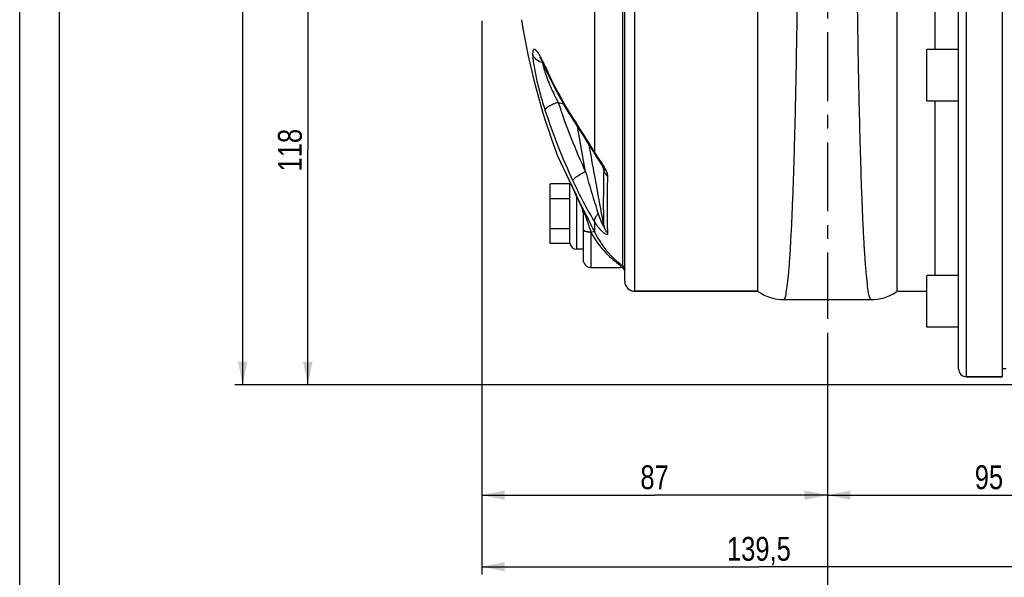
# Model space of a CAD drawing. Header units: millimetres. Extents: x 0 to 841, y 0 to 594.
# Tile 2 of 10: x 0 to 248, y 199 to 339. Entities that reach past the tile are written whole.
import ezdxf

# ---------------------------------------------------------------- set-up
doc = ezdxf.new("R2010")
doc.units = ezdxf.units.MM
doc.header["$LTSCALE"] = 46.2
doc.linetypes.add('CENTER', pattern=[0.6, 0.375, -0.075, 0.075, -0.075])
doc.layers.get('0').update_dxf_attribs({"linetype": 'CONTINUOUS'})
for name, color, linetype in [('ASSI', 7, 'CONTINUOUS'), ('GEOM', 7, 'CONTINUOUS'), ('QUOTE', 7, 'CONTINUOUS')]:
    doc.layers.add(name, color=color, linetype=linetype)
doc.styles.get("Standard").update_dxf_attribs({"font": 'txt', "width": 0.8})
doc.dimstyles.new('DIMSTYLE_1', dxfattribs={"dimtxt": 6, "dimasz": 5.8, "dimexe": 1, "dimexo": 2, "dimgap": 0.75, "dimtad": 1, "dimdec": 3, "dimtxsty": 'Standard', "dimblk": '_FILLED', "dimblk1": '_FILLED', "dimblk2": '_FILLED', "dimcen": 0.09, "dimadec": 3, "dimazin": 2, "dimtp": 0.5, "dimtm": 0.5, "dimtfac": 1, "dimtdec": 3, "dimtofl": 0, "dimtmove": 0, "dimatfit": 3, "dimldrblk": '_FILLED', "dimfxl": 0, "dimtolj": 1, "dimarcsym": 0})
doc.dimstyles.new('DIMSTYLE_3', dxfattribs={"dimtxt": 6, "dimasz": 5.8, "dimexe": 1, "dimexo": 2, "dimgap": 0.75, "dimtad": 1, "dimdec": 3, "dimtxsty": 'Standard', "dimblk": '_FILLED', "dimblk1": '_FILLED', "dimblk2": '_FILLED', "dimcen": 0.09, "dimadec": 3, "dimazin": 2, "dimtp": 0.3, "dimtm": 0.3, "dimtfac": 1, "dimtdec": 3, "dimtofl": 0, "dimtmove": 0, "dimatfit": 3, "dimldrblk": '_FILLED', "dimfxl": 0, "dimtolj": 1, "dimarcsym": 0})

# ---------------------------------------------------------------- blocks, each defined once
blk = doc.blocks.new('_FILLED')
at = {"color": 0, "linetype": 'ByBlock'}
blk.add_solid([(0, 0), (-1, 0.207), (-1, -0.207)], dxfattribs=at)
blk = doc.blocks.new('*D8')
at = {"layer": 'QUOTE', "color": 2, "linetype": 'Continuous'}
for p, q in [((203.25, 260.14), (203.25, 217.33)), ((298.25, 238.09), (298.25, 217.33)), ((203.25, 219.33), (250.75, 219.33)), ((298.25, 219.33), (250.75, 219.33))]:
    blk.add_line(p, q, dxfattribs=at)
at = {"layer": 'QUOTE', "color": 2, "linetype": 'Continuous', "xscale": 5.8, "yscale": 5.8, "zscale": 5.8, "rotation": 180}
blk.add_blockref('_FILLED', (203.25, 219.33), dxfattribs=at)
at = {"layer": 'QUOTE', "color": 2, "linetype": 'Continuous', "xscale": 5.8, "yscale": 5.8, "zscale": 5.8}
blk.add_blockref('_FILLED', (298.25, 219.33), dxfattribs=at)
at = {"layer": 'QUOTE', "color": 2, "linetype": 'Continuous', "insert": (243.89, 226.83), "char_height": 6, "width": 13.2, "attachment_point": 2, "line_spacing_factor": 0.9}
blk.add_mtext('95', dxfattribs=at)
blk = doc.blocks.new('*D9')
at = {"layer": 'QUOTE', "color": 2, "linetype": 'Continuous'}
for p, q in [((116.25, 338.59), (116.25, 217.33)), ((203.25, 244.39), (203.25, 217.33)), ((116.25, 219.33), (159.75, 219.33)), ((203.25, 219.33), (159.75, 219.33))]:
    blk.add_line(p, q, dxfattribs=at)
at = {"layer": 'QUOTE', "color": 2, "linetype": 'Continuous', "xscale": 5.8, "yscale": 5.8, "zscale": 5.8, "rotation": 180}
blk.add_blockref('_FILLED', (116.25, 219.33), dxfattribs=at)
at = {"layer": 'QUOTE', "color": 2, "linetype": 'Continuous', "xscale": 5.8, "yscale": 5.8, "zscale": 5.8}
blk.add_blockref('_FILLED', (203.25, 219.33), dxfattribs=at)
at = {"layer": 'QUOTE', "color": 2, "linetype": 'Continuous', "insert": (159.75, 226.83), "char_height": 6, "width": 13.2, "attachment_point": 2, "line_spacing_factor": 0.9}
blk.add_mtext('87', dxfattribs=at)
blk = doc.blocks.new('*D10')
at = {"layer": 'QUOTE', "color": 2, "linetype": 'Continuous'}
for p, q in [((116.25, 338.59), (116.25, 199.33)), ((255.75, 243.09), (255.75, 199.33)), ((116.25, 201.33), (186, 201.33)), ((255.75, 201.33), (186, 201.33))]:
    blk.add_line(p, q, dxfattribs=at)
at = {"layer": 'QUOTE', "color": 2, "linetype": 'Continuous', "xscale": 5.8, "yscale": 5.8, "zscale": 5.8, "rotation": 180}
blk.add_blockref('_FILLED', (116.25, 201.33), dxfattribs=at)
at = {"layer": 'QUOTE', "color": 2, "linetype": 'Continuous', "xscale": 5.8, "yscale": 5.8, "zscale": 5.8}
blk.add_blockref('_FILLED', (255.75, 201.33), dxfattribs=at)
at = {"layer": 'QUOTE', "color": 2, "linetype": 'Continuous', "insert": (186, 208.83), "char_height": 6, "width": 25.65, "attachment_point": 2, "line_spacing_factor": 0.9}
blk.add_mtext('139,5', dxfattribs=at)
blk = doc.blocks.new('*D11')
at = {"layer": 'QUOTE', "color": 2, "linetype": 'Continuous'}
for p, q in [((401.75, 238.09), (401.75, 182.72)), ((203.25, 236.79), (203.25, 182.72)), ((203.25, 184.72), (302.5, 184.72)), ((401.75, 184.72), (302.5, 184.72))]:
    blk.add_line(p, q, dxfattribs=at)
at = {"layer": 'QUOTE', "color": 2, "linetype": 'Continuous', "xscale": 5.8, "yscale": 5.8, "zscale": 5.8, "rotation": 180}
blk.add_blockref('_FILLED', (203.25, 184.72), dxfattribs=at)
at = {"layer": 'QUOTE', "color": 2, "linetype": 'Continuous', "xscale": 5.8, "yscale": 5.8, "zscale": 5.8}
blk.add_blockref('_FILLED', (401.75, 184.72), dxfattribs=at)
at = {"layer": 'QUOTE', "color": 2, "linetype": 'Continuous', "insert": (302.5, 192.22), "char_height": 6, "width": 25.65, "attachment_point": 2, "line_spacing_factor": 0.9}
blk.add_mtext('198,5', dxfattribs=at)
blk = doc.blocks.new('*D14')
at = {"layer": 'QUOTE', "color": 2, "linetype": 'Continuous'}
for p, q in [((107.89, 365.09), (70.49, 365.09)), ((72.49, 365.09), (72.49, 306.09)), ((72.49, 247.09), (72.49, 306.09)), ((251.75, 247.09), (70.49, 247.09))]:
    blk.add_line(p, q, dxfattribs=at)
at = {"layer": 'QUOTE', "color": 2, "linetype": 'Continuous', "xscale": 5.8, "yscale": 5.8, "zscale": 5.8}
for p, rotation in [((72.49, 365.09), 90), ((72.49, 247.09), 270)]:
    blk.add_blockref('_FILLED', p, dxfattribs=dict(at, rotation=rotation))
at = {"layer": 'QUOTE', "color": 2, "linetype": 'Continuous', "insert": (64.99, 306.09), "char_height": 6, "width": 12.6, "attachment_point": 2, "rotation": 90, "line_spacing_factor": 0.9}
blk.add_mtext('118', dxfattribs=at)
blk = doc.blocks.new('*D16')
at = {"layer": 'QUOTE', "color": 2, "linetype": 'Continuous'}
for p, q in [((181.75, 497.09), (54.11, 497.09)), ((56.11, 497.09), (56.11, 372.09)), ((56.11, 247.09), (56.11, 372.09)), ((251.75, 247.09), (54.11, 247.09))]:
    blk.add_line(p, q, dxfattribs=at)
at = {"layer": 'QUOTE', "color": 2, "linetype": 'Continuous', "xscale": 5.8, "yscale": 5.8, "zscale": 5.8}
for p, rotation in [((56.11, 497.09), 90), ((56.11, 247.09), 270)]:
    blk.add_blockref('_FILLED', p, dxfattribs=dict(at, rotation=rotation))
at = {"layer": 'QUOTE', "color": 2, "linetype": 'Continuous', "insert": (48.61, 372.09), "char_height": 6, "width": 19.8, "attachment_point": 2, "rotation": 90, "line_spacing_factor": 0.9}
blk.add_mtext('250', dxfattribs=at)

msp = doc.modelspace()

# ---------------------------------------------------------------- linework, layer by layer
at = {"color": 7, "linetype": 'Continuous'}
for p, q in [((0, 0), (0, 594)), ((10, 10), (10, 584))]:
    msp.add_line(p, q, dxfattribs=at)
at = {"layer": 'ASSI', "color": 2, "linetype": 'CENTER'}
msp.add_line((203.2542, 502.0915), (203.2542, 263.696), dxfattribs=at)
at = {"layer": 'ASSI', "color": 7, "linetype": 'Continuous'}
for p, q in [((247.2542, 481.0915), (247.2542, 249.0915)), ((228.2542, 318.4097), (228.2542, 331.4097)), ((236.2542, 331.4097), (228.2542, 331.4097)), ((236.2542, 318.4097), (228.2542, 318.4097)), ((143.7542, 276.5915), (151.2542, 276.5915)), ((236.2542, 274.5842), (228.2542, 274.5842)), ((228.2542, 261.5856), (228.2542, 274.5827)), ((154.7542, 270.5915), (185.7542, 270.5915)), ((220.7542, 270.5915), (228.2542, 270.5915)), ((236.2542, 261.5842), (228.2542, 261.5842)), ((248.2542, 251.0915), (247.2542, 251.0915)), ((238.2542, 249.0915), (247.2542, 249.0915))]:
    msp.add_line(p, q, dxfattribs=at)
msp.add_arc((294.2542, 365.0915), 170, 188.86285, 200.821171, dxfattribs=at)
at = {"layer": 'GEOM', "color": 9, "linetype": 'Continuous'}
for p, q in [((238.2542, 249.0915), (238.2542, 481.0915)), ((154.7542, 270.5915), (154.7542, 459.5915)), ((151.7755, 276.956), (151.7754, 453.227)), ((144.5954, 347.526), (144.5955, 305.7178)), ((135.5158, 318.0802), (136.8409, 317.7246)), ((143.7605, 304.8148), (143.2932, 307.377)), ((135.3661, 304.6432), (135.3561, 304.6646)), ((135.7087, 303.908), (135.3661, 304.6432)), ((135.8357, 303.636), (135.7087, 303.908)), ((146.9111, 301.4348), (146.7586, 302.0469)), ((146.9402, 301.3178), (146.9111, 301.4348)), ((146.9696, 301.2001), (146.9402, 301.3178)), ((147.0287, 300.9626), (146.9696, 301.2001)), ((138.7659, 297.4214), (138.5343, 297.9081)), ((138.9041, 297.1313), (138.7659, 297.4214)), ((139.727, 295.3949), (139.7125, 295.4398)), ((140.1542, 281.1915), (140.1542, 294.498)), ((141.5507, 291.7205), (141.5507, 291.7744)), ((141.5507, 291.7742), (141.7999, 291.2641)), ((141.5507, 291.467), (141.5507, 291.7205)), ((144.5954, 288.1524), (144.5951, 285.6015)), ((143.7279, 285.4814), (143.7542, 285.4025)), ((143.7542, 285.4025), (143.7542, 276.5915)), ((151.2542, 277.0681), (151.2542, 276.5915))]:
    msp.add_line(p, q, dxfattribs=at)
at = {"layer": 'GEOM', "color": 7, "linetype": 'Continuous'}
for p, q in [((236.2542, 251.0915), (236.2542, 479.0915)), ((185.7542, 270.5915), (185.7542, 459.4975)), ((220.7542, 270.5915), (220.7542, 459.4975)), ((152.2542, 273.0915), (152.2542, 457.0915)), ((230.2542, 398.7733), (230.2542, 331.4097)), ((132.1594, 326.9742), (132.3205, 326.6182)), ((132.3207, 326.6179), (132.3206, 326.6182)), ((230.2542, 318.4097), (230.2541, 274.5842)), ((135.4119, 304.5325), (135.3561, 304.6646)), ((135.4123, 304.5317), (137.5023, 300.0728)), ((145.2274, 304.2494), (145.876, 303.236)), ((137.49, 300.0989), (138.2368, 298.5205)), ((146.9963, 301.2066), (146.9963, 301.2068)), ((133.4542, 282.586), (133.4542, 297.5971)), ((138.4542, 297.5971), (133.4542, 297.5971)), ((138.2217, 298.5523), (139.0677, 296.774)), ((138.4542, 282.586), (138.4542, 297.5971)), ((139.0677, 296.774), (139.9233, 294.9842)), ((139.9233, 294.9842), (140.2093, 294.3815)), ((138.4542, 293.8443), (133.4542, 293.8443)), ((140.2093, 294.3815), (140.4893, 293.7863)), ((140.4893, 293.7863), (140.7592, 293.2064)), ((140.7592, 293.2064), (141.0143, 292.6516)), ((141.0143, 292.6516), (141.2495, 292.1319)), ((141.2495, 292.1319), (141.4595, 291.6587)), ((141.4595, 291.6587), (141.5125, 291.5371)), ((141.5977, 291.3151), (141.6483, 291.1478)), ((141.6483, 291.1478), (141.6903, 290.9716)), ((141.7439, 290.596), (141.7536, 290.3983)), ((141.7542, 290.5869), (141.7542, 278.5915)), ((138.4542, 286.3387), (133.4542, 286.3387)), ((138.4542, 282.586), (133.4542, 282.586)), ((141.7542, 281.1915), (140.1542, 281.1915)), ((185.7542, 270.5915), (154.7542, 270.5915)), ((185.7849, 270.5695), (185.9359, 270.4636)), ((220.5311, 270.4353), (220.7241, 270.57)), ((192.2652, 268.4915), (214.2431, 268.4915)), ((247.2542, 249.0915), (238.2542, 249.0915))]:
    msp.add_line(p, q, dxfattribs=at)
for points in [[(130.833, 329.4509), (130.8314, 329.4527), (130.8354, 329.4476), (130.8594, 329.4161), (130.9025, 329.356), (130.96, 329.2711), (131.0308, 329.1609), (131.115, 329.0235), (131.2106, 328.8603), (131.3174, 328.6704), (131.4353, 328.4528), (131.5627, 328.2094), (131.6992, 327.9397)], [(131.6992, 327.9397), (131.8448, 327.6431), (131.9984, 327.3212), (132.1594, 326.9742)], [(139.4409, 313.4125), (139.9416, 312.6266), (140.641, 311.5334)], [(140.641, 311.5334), (141.9528, 309.4872), (142.5601, 308.5359), (143.1625, 307.5857), (143.7668, 306.6213), (144.3616, 305.6565)], [(144.3616, 305.6565), (144.774, 304.9769), (144.8886, 304.7901), (145.0023, 304.6069), (145.2274, 304.2494)], [(145.876, 303.236), (146.0805, 302.9133), (146.1796, 302.7548), (146.2759, 302.5988), (146.3683, 302.4465), (146.4565, 302.2983), (146.54, 302.1547), (146.6174, 302.0177), (146.688, 301.8889), (146.7518, 301.768)], [(146.7518, 301.768), (146.8091, 301.6546), (146.8597, 301.5494), (146.9028, 301.4544), (146.9378, 301.3716), (146.9573, 301.3221)], [(146.9573, 301.3221), (146.9648, 301.3022), (146.9835, 301.2491), (146.9935, 301.217), (146.9963, 301.2068)], [(141.5125, 291.537), (141.5395, 291.4726), (141.5977, 291.3151)], [(141.6903, 290.9716), (141.7225, 290.7874), (141.7439, 290.596)], [(185.9359, 270.4636), (186.6292, 270.0225), (187.3623, 269.6288), (188.1348, 269.286), (188.9413, 268.9993), (189.7713, 268.7745), (190.6194, 268.6139), (191.4814, 268.5192), (192.2648, 268.4916)], [(214.2436, 268.4916), (214.9724, 268.5155), (215.8352, 268.606), (216.6843, 268.7625), (217.5159, 268.9834), (218.3243, 269.2664), (219.0991, 269.606), (219.8349, 269.9967), (220.5311, 270.4353)]]:
    msp.add_lwpolyline(points, dxfattribs=at)
at = {"layer": 'GEOM', "color": 9, "linetype": 'Continuous'}
for centre, radius, start, end in [((133.2154, 327.806), 1.661, 167.932053, 169.81528), ((220.7485, 366.876), 97.0225, 204.094014, 204.477417), ((152.2506, 332.1793), 21.1045, 195.59465, 197.546227), ((221.222, 367.0919), 97.5429, 204.477587, 205.048642), ((285.0657, 367.0447), 157.3617, 198.129082, 204.954532), ((284.8743, 366.1615), 160.6714, 198.129064, 204.954504), ((623.9439, 622.5158), 574.4618, 212.4544718, 212.644032), ((961.6196, 689.2004), 911.3611, 205.0282059, 205.4262762), ((935.8515, 676.9473), 882.8281, 205.4819351, 205.6036092), ((-54.9027, 202.171), 215.8104, 25.392753, 25.605945), ((72.6994, 261.3398), 75.1548, 23.970894, 24.355632), ((94.8126, 271.1654), 50.9569, 23.478701, 23.977474), ((141.9214, 291.7145), 0.4457, 203.467497, 213.719225), ((138.0902, 290.5672), 3.665, 12.617649, 19.231342), ((126.271, 284.729), 16.8258, 17.627776, 24.727039), ((138.0758, 290.5644), 3.6796, 9.444177, 12.611894), ((138.548, 290.3508), 3.2056, 6.969419, 10.433091), ((138.1733, 290.5788), 3.5812, 3.182429, 9.472903), ((138.4725, 290.342), 3.2817, 1.166298, 6.962347), ((138.2824, 290.5866), 3.4718, 0.003639, 3.15314), ((138.4395, 290.3409), 3.3147, 0.001865, 1.173303), ((142.3686, 290.5873), 0.6145, 180.036445, 188.779656), ((931.7796, 677.6901), 879.4276, 206.0660042, 206.4774335), ((151.2554, 276.1033), 0.9988, 0.005101, 58.617757)]:
    msp.add_arc(centre, radius, start, end, dxfattribs=at)
at = {"layer": 'GEOM', "color": 7, "linetype": 'Continuous'}
for centre, radius, start, end in [((230.2673, 371.1355), 107.6168, 211.534669, 211.99464), ((230.7974, 371.4666), 108.2418, 211.994622, 212.434617), ((140.1542, 297.2915), 1.7, 160.64942, 172.5), ((140.1542, 282.8915), 1.7, 187.5, 270), ((143.7542, 278.5915), 2, 180, 270), ((151.2542, 275.5915), 1, 0, 90), ((154.7542, 273.0915), 2.5, 180, 270), ((238.2542, 251.0915), 2, 180, 270)]:
    msp.add_arc(centre, radius, start, end, dxfattribs=at)
at = {"layer": 'GEOM', "color": 9, "linetype": 'Continuous'}
for points, knots in [([(192.265, 268.4915), (192.3288, 268.4916), (192.4265, 268.5902), (192.511, 268.7476), (192.6289, 269.0369), (192.7623, 269.5328), (192.9941, 270.6811), (193.255, 272.6469), (193.5477, 275.6253), (193.8301, 279.4085), (194.1023, 283.9636), (194.3596, 289.2511), (194.6011, 295.225), (194.8257, 301.833), (195.1104, 311.739), (195.411, 325.2315), (195.694, 342.4144), (195.9142, 360.4762), (196.0783, 378.7842), (196.2265, 401.8487), (196.302, 423.1655), (196.3107, 441.9874), (196.2831, 452.5031), (196.2352, 459.4574), (196.1639, 463.4483), (196.1214, 464.8971), (196.0918, 465.4803)], [0, 0, 0, 0, 0.00097105, 0.00176709, 0.00280982, 0.00567072, 0.00958897, 0.02060791, 0.03581943, 0.05510634, 0.07830773, 0.10522512, 0.13562588, 0.16924577, 0.20579167, 0.286361, 0.37451941, 0.46718257, 0.56110615, 0.65300042, 0.81800827, 0.88534136, 0.93928696, 0.9779563, 0.99111799, 1, 1, 1, 1]), ([(214.2434, 268.4915), (214.1795, 268.4916), (214.0818, 268.5902), (213.9974, 268.7476), (213.8794, 269.0369), (213.746, 269.5328), (213.5142, 270.6811), (213.2534, 272.6469), (212.9607, 275.6253), (212.6782, 279.4085), (212.4061, 283.9636), (212.1487, 289.2511), (211.9072, 295.225), (211.6827, 301.833), (211.3979, 311.739), (211.0973, 325.2315), (210.8143, 342.4144), (210.5941, 360.4762), (210.43, 378.7842), (210.2818, 401.8487), (210.2063, 423.1655), (210.1976, 441.9874), (210.2252, 452.5031), (210.2732, 459.4574), (210.3444, 463.4483), (210.3869, 464.8971), (210.4166, 465.4803)], [0, 0, 0, 0, 0.00097105, 0.00176709, 0.00280982, 0.00567072, 0.00958897, 0.02060791, 0.03581943, 0.05510634, 0.07830773, 0.10522512, 0.13562588, 0.16924577, 0.20579167, 0.286361, 0.37451941, 0.46718257, 0.56110615, 0.65300042, 0.81800827, 0.88534136, 0.93928696, 0.9779563, 0.99111799, 1, 1, 1, 1]), ([(131.4226, 328.8683), (131.2734, 329.1644), (130.9892, 329.705), (130.5644, 330.422), (130.1824, 330.9611), (129.8793, 331.2874), (129.6523, 331.4272), (129.5075, 331.4651), (129.3717, 331.431), (129.2643, 331.3248), (129.1831, 331.1611), (129.091, 330.8254), (129.0697, 330.5361), (129.0623, 330.3247)], [0, 0, 0, 0, 0.21652428, 0.39887233, 0.54361834, 0.64833494, 0.68628062, 0.71656405, 0.74348387, 0.77351456, 0.81200853, 0.86183558, 1, 1, 1, 1]), ([(129.0623, 330.3247), (129.0743, 329.8972), (129.1497, 328.9535), (129.4406, 326.8072), (130.0388, 323.788), (130.9898, 320.0068), (131.7618, 317.4413), (132.1789, 316.1672)], [0, 0, 0, 0, 0.08829324, 0.19522749, 0.44709812, 0.72322119, 1, 1, 1, 1]), ([(132.1789, 327.268), (132.1151, 327.4108), (131.8716, 327.9483), (131.6178, 328.4812), (131.4226, 328.8683)], [0, 0, 0, 0, 0.26519522, 1, 1, 1, 1]), ([(131.5805, 328.0998), (131.5886, 328.0344), (131.6288, 327.75), (131.685, 327.4681), (131.7337, 327.2522)], [0, 0, 0, 0, 0.22933706, 1, 1, 1, 1]), ([(131.7337, 327.2522), (131.7472, 327.1922), (131.8056, 326.9422), (131.8707, 326.6938), (131.9231, 326.5058)], [0, 0, 0, 0, 0.23964039, 1, 1, 1, 1]), ([(132.3206, 326.6182), (132.2531, 326.7697), (132.1944, 326.9892), (132.1799, 327.2113), (132.1789, 327.268)], [0, 0, 0, 0, 0.74514482, 1, 1, 1, 1]), ([(132.1281, 325.8169), (132.543, 324.4995), (133.5886, 321.8752), (134.8322, 319.3441), (135.5159, 318.0802)], [0, 0, 0, 0, 0.49010255, 1, 1, 1, 1]), ([(139.2027, 314.2428), (138.6063, 315.1813), (136.3067, 318.9273), (134.2433, 322.8189), (132.8532, 325.7934)], [0, 0, 0, 0, 0.25299154, 1, 1, 1, 1]), ([(135.5158, 318.0804), (135.0866, 317.9493), (134.2859, 317.664), (133.253, 317.1746), (132.5756, 316.7397), (132.2567, 316.3993), (132.1823, 316.237), (132.1789, 316.1672)], [0, 0, 0, 0, 0.34162388, 0.64536121, 0.87080718, 0.94686498, 1, 1, 1, 1]), ([(139.4409, 313.4125), (139.4029, 313.4723), (139.2651, 313.7284), (139.2064, 314.0236), (139.2027, 314.2428)], [0, 0, 0, 0, 0.24419024, 1, 1, 1, 1]), ([(144.5955, 305.7178), (144.2245, 306.3338), (142.7912, 308.6564), (141.3092, 310.9482), (140.2252, 312.6408)], [0, 0, 0, 0, 0.26350536, 1, 1, 1, 1]), ([(144.6782, 305.1346), (144.6542, 305.1744), (144.5695, 305.3563), (144.568, 305.568), (144.595, 305.7182)], [0, 0, 0, 0, 0.23340567, 1, 1, 1, 1]), ([(145.4295, 304.4295), (145.3569, 304.5383), (145.0736, 304.9642), (144.7961, 305.3941), (144.5955, 305.7178)], [0, 0, 0, 0, 0.25563534, 1, 1, 1, 1]), ([(146.9479, 302.1286), (146.8252, 302.3286), (146.3311, 303.1035), (145.8098, 303.8605), (145.4295, 304.4295)], [0, 0, 0, 0, 0.25523566, 1, 1, 1, 1]), ([(142.3949, 300.654), (141.9822, 300.4748), (141.2124, 300.0994), (140.2245, 299.4958), (139.5793, 298.988), (139.2777, 298.615), (139.2059, 298.4464), (139.2027, 298.3745)], [0, 0, 0, 0, 0.33726337, 0.6403764, 0.86834399, 0.94608477, 1, 1, 1, 1]), ([(142.3949, 300.654), (142.6466, 299.7623), (143.6595, 296.2295), (144.7289, 292.7125), (145.5769, 290.0979)], [0, 0, 0, 0, 0.25208602, 1, 1, 1, 1]), ([(147.0287, 286.8994), (146.9562, 288.9238), (146.9106, 293.6129), (146.9744, 298.3007), (147.0287, 300.9626)], [0, 0, 0, 0, 0.43208782, 1, 1, 1, 1]), ([(147.0287, 300.9626), (147.0301, 300.9782), (147.0295, 301.0607), (147.0125, 301.142), (146.9964, 301.2067)], [0, 0, 0, 0, 0.18973465, 1, 1, 1, 1]), ([(147.0287, 300.9626), (147.0912, 300.6858), (147.3361, 300.1342), (147.7496, 299.7006), (147.9881, 299.5112)], [0, 0, 0, 0, 0.48237348, 1, 1, 1, 1]), ([(147.9881, 299.5112), (147.9966, 299.8417), (147.7952, 300.5801), (147.461, 301.2411), (147.2589, 301.6009)], [0, 0, 0, 0, 0.44489396, 1, 1, 1, 1]), ([(139.2027, 298.3745), (140.0305, 296.5948), (141.7352, 293.1371), (143.61, 289.7664), (144.5954, 288.1524)], [0, 0, 0, 0, 0.50931848, 1, 1, 1, 1]), ([(147.9881, 285.1719), (147.9007, 287.2421), (147.8447, 292.0238), (147.9221, 296.8036), (147.9881, 299.5112)], [0, 0, 0, 0, 0.43343661, 1, 1, 1, 1]), ([(141.1656, 292.3336), (141.0761, 292.5313), (140.7124, 293.3276), (140.3405, 294.1202), (140.0582, 294.715)], [0, 0, 0, 0, 0.24795833, 1, 1, 1, 1]), ([(141.7006, 290.9313), (141.6925, 290.9755), (141.655, 291.1573), (141.6012, 291.3358), (141.5507, 291.467)], [0, 0, 0, 0, 0.24236402, 1, 1, 1, 1]), ([(142.3067, 289.8244), (142.2326, 289.8673), (141.9913, 290.0279), (141.7929, 290.2889), (141.7614, 290.4935)], [0, 0, 0, 0, 0.29261434, 1, 1, 1, 1]), ([(145.577, 290.0979), (145.4087, 289.933), (145.1107, 289.6029), (144.7019, 288.9876), (144.5333, 288.4521), (144.5952, 288.1528)], [0, 0, 0, 0, 0.31563232, 0.59054265, 1, 1, 1, 1]), ([(145.5769, 290.0979), (145.6879, 289.7558), (145.8622, 289.2483), (146.1142, 288.5848), (146.2784, 288.1823), (146.4141, 287.8698), (146.5168, 287.6442), (146.6204, 287.4285), (146.7241, 287.2259), (146.8238, 287.0496), (146.9065, 286.917), (146.9635, 286.8533), (147.0028, 286.814), (147.0381, 286.8508), (147.0303, 286.8803), (147.0287, 286.8994)], [0, 0, 0, 0, 0.29360208, 0.43784118, 0.57924419, 0.64838612, 0.71599868, 0.78152167, 0.8438621, 0.90106516, 0.94887985, 0.96632692, 0.97717025, 0.98441961, 1, 1, 1, 1]), ([(142.3067, 289.8244), (142.4232, 289.4583), (142.8906, 288.0086), (143.37, 286.5628), (143.7279, 285.4814)], [0, 0, 0, 0, 0.2521602, 1, 1, 1, 1]), ([(144.5954, 288.1524), (144.7441, 287.9053), (145.0516, 287.4274), (145.5476, 286.7556), (146.0629, 286.1522), (146.5815, 285.6359), (147.0736, 285.2379), (147.463, 285.0031), (147.7285, 284.9255), (147.8822, 284.9287), (147.9853, 285.0308), (147.99, 285.1233), (147.9881, 285.1719)], [0, 0, 0, 0, 0.17353082, 0.34171526, 0.50207547, 0.65066555, 0.78105546, 0.88325716, 0.92029761, 0.94764741, 0.97070575, 1, 1, 1, 1]), ([(143.7542, 285.4025), (143.4984, 285.4025), (143.0202, 285.4342), (142.4616, 285.5504), (142.1024, 285.699), (141.8779, 285.8328), (141.7542, 285.9951), (141.7542, 286.0972)], [0, 0, 0, 0, 0.34401343, 0.64269312, 0.76372554, 0.862633, 1, 1, 1, 1]), ([(143.728, 285.4814), (143.2849, 285.4834), (142.6696, 285.5487), (142.012, 285.8044), (141.799, 285.9993), (141.7666, 286.0998)], [0, 0, 0, 0, 0.6251458, 0.85098627, 1, 1, 1, 1]), ([(143.7279, 285.4814), (143.9044, 285.5581), (144.1549, 285.6443), (144.453, 285.6674), (144.5669, 285.6331), (144.5952, 285.6014)], [0, 0, 0, 0, 0.63892222, 0.85891325, 1, 1, 1, 1]), ([(143.7542, 285.4025), (144.7818, 283.4984), (147.0354, 280.4145), (149.9283, 277.9638), (151.2542, 277.0681)], [0, 0, 0, 0, 0.57487478, 1, 1, 1, 1]), ([(144.5951, 285.6015), (145.1102, 284.5636), (147.0177, 281.3073), (149.6679, 278.4948), (151.7755, 276.956)], [0, 0, 0, 0, 0.30747723, 1, 1, 1, 1]), ([(147.0287, 286.8994), (147.09, 286.5744), (147.3224, 285.9352), (147.7429, 285.402), (147.9881, 285.1719)], [0, 0, 0, 0, 0.49582698, 1, 1, 1, 1]), ([(151.2542, 277.0681), (151.3, 277.0719), (151.4794, 277.0771), (151.6606, 277.0238), (151.7755, 276.956)], [0, 0, 0, 0, 0.25622673, 1, 1, 1, 1]), ([(151.2542, 277.0681), (151.5079, 277.0681), (152.032, 276.8708), (152.2542, 276.3509), (152.2542, 276.1034)], [0, 0, 0, 0, 0.5062532, 1, 1, 1, 1])]:
    msp.add_open_spline(points, degree=3, knots=knots, dxfattribs=at)
at = {"layer": 'GEOM', "color": 7, "linetype": 'Continuous'}
for points, knots in [([(131.5805, 328.0997), (130.9937, 328.2336), (129.897, 328.7567), (129.2135, 329.7861), (129.0624, 330.3247)], [0, 0, 0, 0, 0.51832362, 1, 1, 1, 1]), ([(138.543, 314.8503), (137.9563, 315.8064), (135.6941, 319.6258), (133.6749, 323.5898), (132.3207, 326.6179)], [0, 0, 0, 0, 0.25270547, 1, 1, 1, 1])]:
    msp.add_open_spline(points, degree=3, knots=knots, dxfattribs=at)
at = {"layer": 'GEOM', "color": 9, "linetype": 'Continuous'}
for points in [[(142.3949, 300.654), (141.703, 304.4478), (141.0112, 308.2416), (140.3197, 312.0355)], [(147.0287, 286.8994), (145.9391, 292.8711), (144.8496, 298.8429), (143.7605, 304.8148)], [(147.2589, 301.6009), (147.1589, 301.7789), (147.0547, 301.9546), (146.9479, 302.1286)], [(141.7666, 286.0998), (141.7586, 286.1245), (141.7542, 286.1507), (141.7542, 286.1767)]]:
    msp.add_open_spline(points, degree=3, dxfattribs=at)

# ---------------------------------------------------------------- dimensions: what is measured, and where the dimension line sits
at = {"layer": 'QUOTE', "color": 2, "linetype": 'Continuous'}
for base, p1, p2, angle, dimstyle, picture, middle in [((56.1103, 497.0915), (253.7542, 247.0915), (183.7542, 497.0915), 90, 'DIMSTYLE_1', '*D16', (56.1103, 371.6915)), ((72.4905, 247.0915), (109.8949, 365.0915), (253.7542, 247.0915), 270, 'DIMSTYLE_3', '*D14', (72.4905, 305.6915)), ((116.2542, 219.3259), (203.2542, 246.393), (116.2542, 340.5915), 180, 'DIMSTYLE_3', '*D9', (159.3542, 219.3259)), ((116.2542, 201.3333), (255.7542, 245.0915), (116.2542, 340.5915), 180, 'DIMSTYLE_1', '*D10', (185.6042, 201.3333))]:
    dim = msp.add_linear_dim(base=base, p1=p1, p2=p2, angle=angle, dimstyle=dimstyle, dxfattribs=at)
    dim.commit()
    dim.dimension.update_dxf_attribs({"geometry": picture, "text_midpoint": middle, "dimtype": 160})
for base, p1, p2, dimstyle, picture, middle in [((298.2542, 219.3259), (203.2542, 262.144), (298.2542, 240.0915), 'DIMSTYLE_3', '*D8', (243.4893, 219.3259)), ((401.7542, 184.7247), (203.2542, 238.7889), (401.7542, 240.0915), 'DIMSTYLE_1', '*D11', (302.1042, 184.7247))]:
    dim = msp.add_linear_dim(base=base, p1=p1, p2=p2, dimstyle=dimstyle, dxfattribs=at)
    dim.commit()
    dim.dimension.update_dxf_attribs({"geometry": picture, "text_midpoint": middle, "dimtype": 160})

doc.saveas('drawing.dxf')
